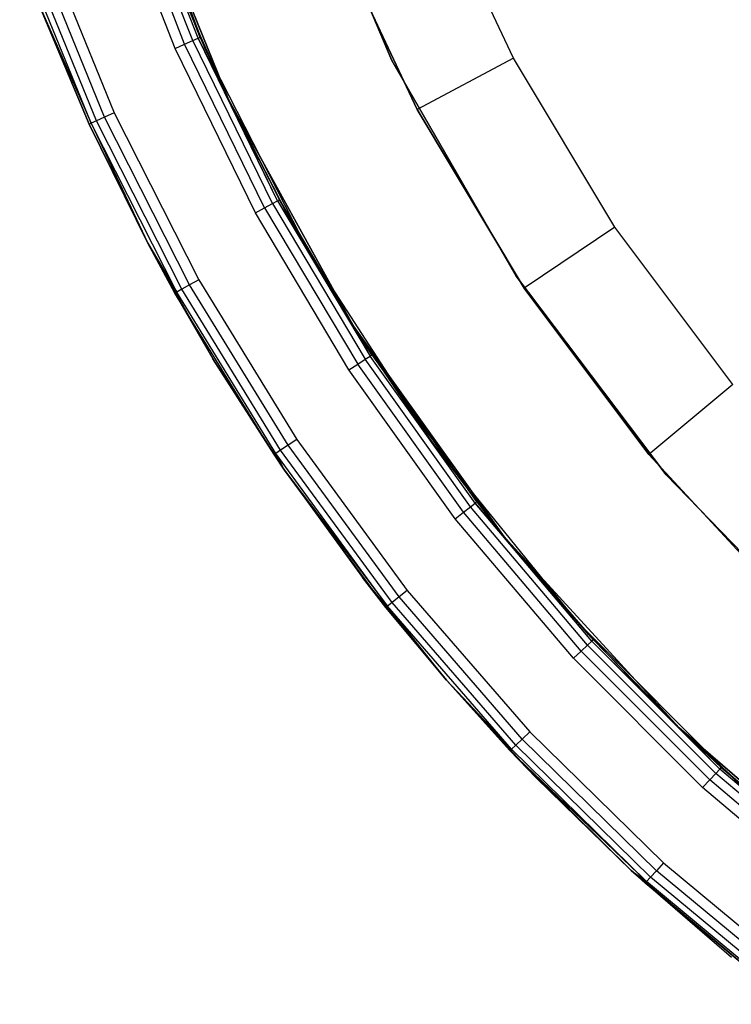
# Model space of a CAD drawing. Extents: x 8.05 to 16.55, y -4.25 to 4.25.
# Tile 1 of 15: x 8.31 to 9.61, y -3.38 to -1.57. Entities that reach past the tile are written whole.
import ezdxf

# ---------------------------------------------------------------- set-up
doc = ezdxf.new("R2010")
doc.units = 0
doc.header["$LTSCALE"] = 2.54
doc.layers.get('0').update_dxf_attribs({"color": 13, "linetype": 'CONTINUOUS'})

# ---------------------------------------------------------------- blocks, each defined once
blk = doc.blocks.new('Z_O_ENIE_HVAR_246E463456_S')
at = {"color": 0}
for p, q in [((-3.8042, -1.2361, -2.4), (-3.6542, -1.6269, -2.4)), ((-3.8042, -1.2361, -2.7), (-3.6542, -1.6269, -2.7)), ((-3.8042, -1.2361, -2.4), (-3.6542, -1.6269, -2.4)), ((-3.8042, -1.2361, -2.7), (-3.6542, -1.6269, -2.7)), ((-3.3121, -1.6492, -6), (-3.4897, -1.2297, -6)), ((-3.4897, -1.2297, -6.1), (-3.3121, -1.6492, -6.1)), ((-3.4897, -1.2297, -6.1), (-3.3121, -1.6492, -6.1)), ((-3.3121, -1.6492, -6), (-3.4897, -1.2297, -6)), ((-3.6631, -1.6068, -2.45), (-3.7893, -1.2811, -6)), ((-3.6631, -1.6068, -2.45), (-3.7893, -1.2811, -6)), ((-3.6112, -1.7203, -6), (-3.7893, -1.2811, -6)), ((-3.7893, -1.2811, -6.1), (-3.6112, -1.7203, -6.1)), ((-3.6112, -1.7203, -6), (-3.7893, -1.2811, -6)), ((-3.7893, -1.2811, -6.1), (-3.6112, -1.7203, -6.1)), ((-3.7089, -1.6269, -2.4), (-3.8306, -1.315, -2.4)), ((-3.7089, -1.6269, -2.4), (-3.8306, -1.315, -2.4)), ((-3.6914, -1.6192, -2.4038), (-3.8125, -1.3088, -2.4038)), ((-3.6914, -1.6192, -2.4038), (-3.8125, -1.3088, -2.4038)), ((-3.6765, -1.6127, -2.4146), (-3.7971, -1.3036, -2.4146)), ((-3.6765, -1.6127, -2.4146), (-3.7971, -1.3036, -2.4146)), ((-3.6666, -1.6083, -2.4309), (-3.7869, -1.3, -2.4309)), ((-3.6666, -1.6083, -2.4309), (-3.7869, -1.3, -2.4309)), ((-3.7833, -1.2988, -2.45), (-3.6631, -1.6068, -2.45)), ((-3.7833, -1.2988, -2.45), (-3.6631, -1.6068, -2.45)), ((-3.0894, -1.6449, -5.9991), (-3.2421, -1.3185, -5.9991)), ((-3.0894, -1.6449, -5.9991), (-3.2421, -1.3185, -5.9991)), ((-3.4274, -1.3939, -5.7991), (-3.2659, -1.7389, -5.7991)), ((-3.2659, -1.7389, -4.1991), (-3.4274, -1.3939, -4.1991)), ((-3.2659, -1.7389, -4.1991), (-3.4274, -1.3939, -4.1991)), ((-3.4274, -1.3939, -5.7991), (-3.2659, -1.7389, -5.7991)), ((-3.8526, -1.7594, -2.4146), (-3.9832, -1.4396, -2.4146)), ((-3.8526, -1.7594, -2.4146), (-3.9832, -1.4396, -2.4146)), ((-3.8379, -1.7527, -2.4038), (-3.9679, -1.434, -2.4038)), ((-3.8379, -1.7527, -2.4038), (-3.9679, -1.434, -2.4038)), ((-3.95, -1.4275, -2.4), (-3.8205, -1.7447, -2.4)), ((-3.95, -1.4275, -2.4), (-3.8205, -1.7447, -2.4)), ((-3.8625, -1.7639, -2.4309), (-3.9934, -1.4432, -2.4309)), ((-3.8625, -1.7639, -2.4309), (-3.9934, -1.4432, -2.4309)), ((-3.6112, -1.7203, -6.1), (-3.7068, -1.5033, -6.9066)), ((-3.6112, -1.7203, -6.1), (-3.7068, -1.5033, -6.9066)), ((-3.6112, -1.7203, -6.9605), (-3.7068, -1.5033, -6.9066)), ((-3.6112, -1.7203, -6.9605), (-3.7068, -1.5033, -6.9066)), ((-3.8659, -1.7655, -2.45), (-3.9604, -1.5419, -2.45)), ((-3.9604, -1.5419, -6.7633), (-3.8659, -1.7655, -6.8167)), ((-3.9604, -1.5419, -6.7633), (-3.8659, -1.7655, -6.8167)), ((-3.9604, -1.5419, -2.45), (-3.8625, -1.7639, -2.4309)), ((-3.9604, -1.5419, -2.45), (-3.8625, -1.7639, -2.4309)), ((-3.8659, -1.7655, -2.45), (-3.9604, -1.5419, -2.45)), ((-3.7089, -1.6269, -2.4), (-3.6914, -1.6192, -2.4038)), ((-3.7089, -1.6269, -2.4), (-3.6914, -1.6192, -2.4038)), ((-3.6914, -1.6192, -2.4038), (-3.6765, -1.6127, -2.4146)), ((-3.6914, -1.6192, -2.4038), (-3.6765, -1.6127, -2.4146)), ((-3.545, -1.9185, -2.4038), (-3.6914, -1.6192, -2.4038)), ((-3.545, -1.9185, -2.4038), (-3.6914, -1.6192, -2.4038)), ((-3.6765, -1.6127, -2.4146), (-3.6666, -1.6083, -2.4309)), ((-3.6765, -1.6127, -2.4146), (-3.6666, -1.6083, -2.4309)), ((-3.5308, -1.9108, -2.4146), (-3.6765, -1.6127, -2.4146)), ((-3.5308, -1.9108, -2.4146), (-3.6765, -1.6127, -2.4146)), ((-3.6631, -1.6068, -2.45), (-3.6666, -1.6083, -2.4309)), ((-3.6631, -1.6068, -2.45), (-3.6666, -1.6083, -2.4309)), ((-3.6666, -1.6083, -2.4309), (-3.6112, -1.7203, -2.45)), ((-3.5212, -1.9056, -2.4309), (-3.6666, -1.6083, -2.4309)), ((-3.5212, -1.9056, -2.4309), (-3.6666, -1.6083, -2.4309)), ((-3.6666, -1.6083, -2.4309), (-3.6112, -1.7203, -2.45)), ((-3.6631, -1.6068, -2.45), (-3.6112, -1.7203, -6)), ((-3.6631, -1.6068, -2.45), (-3.6112, -1.7203, -6)), ((-3.6631, -1.6068, -2.45), (-3.6112, -1.7203, -2.45)), ((-3.6631, -1.6068, -2.45), (-3.6112, -1.7203, -2.45)), ((-3.5619, -1.9276, -2.4), (-3.7089, -1.6269, -2.4)), ((-3.5619, -1.9276, -2.4), (-3.7089, -1.6269, -2.4)), ((-3.6542, -1.6269, -2.4), (-3.4641, -2, -2.4)), ((-3.6542, -1.6269, -2.7), (-3.6542, -1.6269, -2.4)), ((-3.6542, -1.6269, -2.7), (-3.4641, -2, -2.7)), ((-3.6542, -1.6269, -2.4), (-3.4641, -2, -2.4)), ((-3.6542, -1.6269, -2.7), (-3.6542, -1.6269, -2.4)), ((-3.6542, -1.6269, -2.7), (-3.4641, -2, -2.7)), ((-3.0843, -2.0438, -6), (-3.3121, -1.6492, -6)), ((-3.3121, -1.6492, -6.1), (-3.0843, -2.0438, -6.1)), ((-3.3121, -1.6492, -6.1), (-3.0843, -2.0438, -6.1)), ((-3.3121, -1.6492, -6.1), (-3.3121, -1.6492, -6)), ((-3.0843, -2.0438, -6), (-3.3121, -1.6492, -6)), ((-3.3121, -1.6492, -6.1), (-3.3121, -1.6492, -6)), ((-3.0894, -1.6449, -5.9991), (-3.2659, -1.7389, -5.7991)), ((-3.0894, -1.6449, -5.9991), (-3.2659, -1.7389, -5.7991)), ((-2.9039, -1.9539, -5.9991), (-3.0894, -1.6449, -5.9991)), ((-2.9039, -1.9539, -5.9991), (-3.0894, -1.6449, -5.9991)), ((-3.3824, -2.1353, -6), (-3.6112, -1.7203, -6)), ((-3.6112, -1.7203, -6), (-3.5179, -1.9038, -2.45)), ((-3.6112, -1.7203, -6), (-3.5179, -1.9038, -2.45)), ((-3.6112, -1.7203, -6), (-3.6112, -1.7203, -2.45)), ((-3.6112, -1.7203, -2.45), (-3.5179, -1.9038, -2.45)), ((-3.6112, -1.7203, -6), (-3.6112, -1.7203, -2.45)), ((-3.6112, -1.7203, -6.1), (-3.6112, -1.7203, -6.9605)), ((-3.6112, -1.7203, -6.1), (-3.6112, -1.7203, -6.9605)), ((-3.6112, -1.7203, -6.1), (-3.5029, -1.9312, -7.0217)), ((-3.5029, -1.9312, -7.0217), (-3.6112, -1.7203, -6.9605)), ((-3.6112, -1.7203, -6.1), (-3.5029, -1.9312, -7.0217)), ((-3.6112, -1.7203, -6.1), (-3.3824, -2.1353, -6.1)), ((-3.5029, -1.9312, -7.0217), (-3.6112, -1.7203, -6.9605)), ((-3.3824, -2.1353, -6), (-3.6112, -1.7203, -6)), ((-3.6112, -1.7203, -6.1), (-3.3824, -2.1353, -6.1)), ((-3.5212, -1.9056, -2.4309), (-3.6112, -1.7203, -2.45)), ((-3.5212, -1.9056, -2.4309), (-3.6112, -1.7203, -2.45)), ((-3.6112, -1.7203, -2.45), (-3.5179, -1.9038, -2.45)), ((-3.8205, -1.7447, -2.4), (-3.8379, -1.7527, -2.4038)), ((-3.8205, -1.7447, -2.4), (-3.8379, -1.7527, -2.4038)), ((-3.8205, -1.7447, -2.4), (-3.6655, -2.0503, -2.4)), ((-3.8205, -1.7447, -2.4), (-3.6655, -2.0503, -2.4)), ((-3.2659, -1.7389, -5.7991), (-3.2659, -1.7389, -4.1991)), ((-3.2659, -1.7389, -5.7991), (-3.0698, -2.0655, -5.7991)), ((-3.0698, -2.0655, -4.1991), (-3.2659, -1.7389, -4.1991)), ((-3.2659, -1.7389, -5.7991), (-3.2659, -1.7389, -4.1991)), ((-3.0698, -2.0655, -4.1991), (-3.2659, -1.7389, -4.1991)), ((-3.2659, -1.7389, -5.7991), (-3.0698, -2.0655, -5.7991)), ((-3.8659, -1.7655, -2.45), (-3.8625, -1.7639, -2.4309)), ((-3.8659, -1.7655, -2.45), (-3.8625, -1.7639, -2.4309)), ((-3.7588, -1.9833, -2.45), (-3.8659, -1.7655, -2.45)), ((-3.8659, -1.7655, -2.45), (-3.8659, -1.7655, -6.8167)), ((-3.8659, -1.7655, -6.8167), (-3.7588, -1.9833, -6.8771)), ((-3.8659, -1.7655, -2.45), (-3.8659, -1.7655, -6.8167)), ((-3.8659, -1.7655, -6.8167), (-3.7588, -1.9833, -6.8771)), ((-3.7588, -1.9833, -2.45), (-3.8659, -1.7655, -2.45)), ((-3.8526, -1.7594, -2.4146), (-3.8625, -1.7639, -2.4309)), ((-3.8526, -1.7594, -2.4146), (-3.8625, -1.7639, -2.4309)), ((-3.7058, -2.0729, -2.4309), (-3.8625, -1.7639, -2.4309)), ((-3.8625, -1.7639, -2.4309), (-3.7588, -1.9833, -2.45)), ((-3.8625, -1.7639, -2.4309), (-3.7588, -1.9833, -2.45)), ((-3.7058, -2.0729, -2.4309), (-3.8625, -1.7639, -2.4309)), ((-3.8379, -1.7527, -2.4038), (-3.8526, -1.7594, -2.4146)), ((-3.8379, -1.7527, -2.4038), (-3.8526, -1.7594, -2.4146)), ((-3.6964, -2.0676, -2.4146), (-3.8526, -1.7594, -2.4146)), ((-3.6964, -2.0676, -2.4146), (-3.8526, -1.7594, -2.4146)), ((-3.6822, -2.0597, -2.4038), (-3.8379, -1.7527, -2.4038)), ((-3.6822, -2.0597, -2.4038), (-3.8379, -1.7527, -2.4038)), ((-3.5308, -1.9108, -2.4146), (-3.5212, -1.9056, -2.4309)), ((-3.5308, -1.9108, -2.4146), (-3.5212, -1.9056, -2.4309)), ((-3.5179, -1.9038, -2.45), (-3.5212, -1.9056, -2.4309)), ((-3.5179, -1.9038, -2.45), (-3.5212, -1.9056, -2.4309)), ((-3.5212, -1.9056, -2.4309), (-3.3824, -2.1353, -2.45)), ((-3.5212, -1.9056, -2.4309), (-3.3824, -2.1353, -2.45)), ((-3.5212, -1.9056, -2.4309), (-3.3519, -2.1899, -2.4309)), ((-3.5212, -1.9056, -2.4309), (-3.3519, -2.1899, -2.4309)), ((-3.3824, -2.1353, -6), (-3.5179, -1.9038, -2.45)), ((-3.5179, -1.9038, -2.45), (-3.3824, -2.1353, -2.45)), ((-3.3824, -2.1353, -6), (-3.5179, -1.9038, -2.45)), ((-3.5179, -1.9038, -2.45), (-3.3824, -2.1353, -2.45)), ((-3.5619, -1.9276, -2.4), (-3.545, -1.9185, -2.4038)), ((-3.5619, -1.9276, -2.4), (-3.545, -1.9185, -2.4038)), ((-3.3905, -2.2151, -2.4), (-3.5619, -1.9276, -2.4)), ((-3.3905, -2.2151, -2.4), (-3.5619, -1.9276, -2.4)), ((-3.545, -1.9185, -2.4038), (-3.5308, -1.9108, -2.4146)), ((-3.545, -1.9185, -2.4038), (-3.5308, -1.9108, -2.4146)), ((-3.545, -1.9185, -2.4038), (-3.3745, -2.2047, -2.4038)), ((-3.545, -1.9185, -2.4038), (-3.3745, -2.2047, -2.4038)), ((-3.5308, -1.9108, -2.4146), (-3.3609, -2.1958, -2.4146)), ((-3.5308, -1.9108, -2.4146), (-3.3609, -2.1958, -2.4146)), ((-3.3824, -2.1353, -6.1), (-3.5029, -1.9312, -7.0217)), ((-3.3824, -2.1353, -6.1), (-3.5029, -1.9312, -7.0217)), ((-3.3824, -2.1353, -7.0897), (-3.5029, -1.9312, -7.0217)), ((-3.3824, -2.1353, -7.0897), (-3.5029, -1.9312, -7.0217)), ((-2.9039, -1.9539, -5.9991), (-3.0698, -2.0655, -5.7991)), ((-2.9039, -1.9539, -5.9991), (-3.0698, -2.0655, -5.7991)), ((-2.6876, -2.2421, -5.9991), (-2.9039, -1.9539, -5.9991)), ((-2.6876, -2.2421, -5.9991), (-2.9039, -1.9539, -5.9991)), ((-3.7092, -2.0747, -2.45), (-3.7588, -1.9833, -6.8771)), ((-3.7588, -1.9833, -6.8771), (-3.6395, -2.1947, -6.9445)), ((-3.7092, -2.0747, -2.45), (-3.7588, -1.9833, -6.8771)), ((-3.7092, -2.0747, -2.45), (-3.7588, -1.9833, -2.45)), ((-3.7588, -1.9833, -2.45), (-3.7588, -1.9833, -6.8771)), ((-3.7588, -1.9833, -2.45), (-3.7588, -1.9833, -6.8771)), ((-3.7588, -1.9833, -6.8771), (-3.6395, -2.1947, -6.9445)), ((-3.7588, -1.9833, -2.45), (-3.7058, -2.0729, -2.4309)), ((-3.7092, -2.0747, -2.45), (-3.7588, -1.9833, -2.45)), ((-3.7588, -1.9833, -2.45), (-3.7058, -2.0729, -2.4309)), ((-3.4641, -2, -2.4), (-3.2361, -2.3511, -2.4)), ((-3.4641, -2, -2.7), (-3.4641, -2, -2.4)), ((-3.4641, -2, -2.7), (-3.2361, -2.3511, -2.7)), ((-3.4641, -2, -2.4), (-3.2361, -2.3511, -2.4)), ((-3.4641, -2, -2.7), (-3.4641, -2, -2.4)), ((-3.4641, -2, -2.7), (-3.2361, -2.3511, -2.7)), ((-3.6655, -2.0503, -2.4), (-3.6822, -2.0597, -2.4038)), ((-3.6655, -2.0503, -2.4), (-3.6822, -2.0597, -2.4038)), ((-3.6655, -2.0503, -2.4), (-3.4862, -2.3423, -2.4)), ((-3.6655, -2.0503, -2.4), (-3.4862, -2.3423, -2.4)), ((-2.8098, -2.4073, -6), (-3.0843, -2.0438, -6)), ((-3.0843, -2.0438, -6.1), (-2.8098, -2.4073, -6.1)), ((-3.0843, -2.0438, -6.1), (-2.8098, -2.4073, -6.1)), ((-3.0843, -2.0438, -6.1), (-3.0843, -2.0438, -6)), ((-2.8098, -2.4073, -6), (-3.0843, -2.0438, -6)), ((-3.0843, -2.0438, -6.1), (-3.0843, -2.0438, -6)), ((-3.6964, -2.0676, -2.4146), (-3.7058, -2.0729, -2.4309)), ((-3.6964, -2.0676, -2.4146), (-3.7058, -2.0729, -2.4309)), ((-3.6822, -2.0597, -2.4038), (-3.6964, -2.0676, -2.4146)), ((-3.6822, -2.0597, -2.4038), (-3.6964, -2.0676, -2.4146)), ((-3.5156, -2.362, -2.4146), (-3.6964, -2.0676, -2.4146)), ((-3.5156, -2.362, -2.4146), (-3.6964, -2.0676, -2.4146)), ((-3.5021, -2.353, -2.4038), (-3.6822, -2.0597, -2.4038)), ((-3.5021, -2.353, -2.4038), (-3.6822, -2.0597, -2.4038)), ((-3.0698, -2.0655, -5.7991), (-3.0698, -2.0655, -4.1991)), ((-3.0698, -2.0655, -5.7991), (-2.8412, -2.3702, -5.7991)), ((-2.8412, -2.3702, -4.1991), (-3.0698, -2.0655, -4.1991)), ((-3.0698, -2.0655, -5.7991), (-3.0698, -2.0655, -4.1991)), ((-2.8412, -2.3702, -4.1991), (-3.0698, -2.0655, -4.1991)), ((-3.0698, -2.0655, -5.7991), (-2.8412, -2.3702, -5.7991)), ((-3.7092, -2.0747, -2.45), (-3.7058, -2.0729, -2.4309)), ((-3.7092, -2.0747, -2.45), (-3.7058, -2.0729, -2.4309)), ((-3.5277, -2.3702, -2.45), (-3.7092, -2.0747, -2.45)), ((-3.7092, -2.0747, -2.45), (-3.6395, -2.1947, -6.9445)), ((-3.7092, -2.0747, -2.45), (-3.6395, -2.1947, -6.9445)), ((-3.5277, -2.3702, -2.45), (-3.7092, -2.0747, -2.45)), ((-3.5246, -2.3681, -2.4309), (-3.7058, -2.0729, -2.4309)), ((-3.5246, -2.3681, -2.4309), (-3.7058, -2.0729, -2.4309)), ((-3.3824, -2.1353, -2.45), (-3.3824, -2.1353, -6)), ((-3.3824, -2.1353, -2.45), (-3.3487, -2.1878, -2.45)), ((-3.3487, -2.1878, -2.45), (-3.3824, -2.1353, -6)), ((-3.3824, -2.1353, -2.45), (-3.3824, -2.1353, -6)), ((-3.3487, -2.1878, -2.45), (-3.3824, -2.1353, -6)), ((-3.1566, -2.4569, -2.45), (-3.3824, -2.1353, -6)), ((-3.1566, -2.4569, -2.45), (-3.3824, -2.1353, -6)), ((-3.1061, -2.5204, -6), (-3.3824, -2.1353, -6)), ((-3.3824, -2.1353, -6.1), (-3.3824, -2.1353, -7.0897)), ((-3.3824, -2.1353, -6.1), (-3.3824, -2.1353, -7.0897)), ((-3.3824, -2.1353, -6.1), (-3.2499, -2.3319, -7.1645)), ((-3.2499, -2.3319, -7.1645), (-3.3824, -2.1353, -7.0897)), ((-3.3824, -2.1353, -6.1), (-3.2499, -2.3319, -7.1645)), ((-3.3824, -2.1353, -6.1), (-3.1061, -2.5204, -6.1)), ((-3.2499, -2.3319, -7.1645), (-3.3824, -2.1353, -7.0897)), ((-3.1061, -2.5204, -6), (-3.3824, -2.1353, -6)), ((-3.3824, -2.1353, -6.1), (-3.1061, -2.5204, -6.1)), ((-3.3824, -2.1353, -2.45), (-3.3487, -2.1878, -2.45)), ((-3.3824, -2.1353, -2.45), (-3.3519, -2.1899, -2.4309)), ((-3.3824, -2.1353, -2.45), (-3.3519, -2.1899, -2.4309)), ((-3.5083, -2.3989, -2.45), (-3.6395, -2.1947, -6.9445)), ((-3.6395, -2.1947, -6.9445), (-3.5083, -2.3989, -7.0187)), ((-3.5277, -2.3702, -2.45), (-3.6395, -2.1947, -6.9445)), ((-3.5083, -2.3989, -2.45), (-3.6395, -2.1947, -6.9445)), ((-3.5277, -2.3702, -2.45), (-3.6395, -2.1947, -6.9445)), ((-3.6395, -2.1947, -6.9445), (-3.5083, -2.3989, -7.0187)), ((-3.3745, -2.2047, -2.4038), (-3.3609, -2.1958, -2.4146)), ((-3.3745, -2.2047, -2.4038), (-3.3609, -2.1958, -2.4146)), ((-3.3609, -2.1958, -2.4146), (-3.3519, -2.1899, -2.4309)), ((-3.3609, -2.1958, -2.4146), (-3.3519, -2.1899, -2.4309)), ((-3.1681, -2.4658, -2.4146), (-3.3609, -2.1958, -2.4146)), ((-3.1681, -2.4658, -2.4146), (-3.3609, -2.1958, -2.4146)), ((-3.3519, -2.1899, -2.4309), (-3.3487, -2.1878, -2.45)), ((-3.3519, -2.1899, -2.4309), (-3.3487, -2.1878, -2.45)), ((-3.1596, -2.4592, -2.4309), (-3.3519, -2.1899, -2.4309)), ((-3.1596, -2.4592, -2.4309), (-3.3519, -2.1899, -2.4309)), ((-3.3487, -2.1878, -2.45), (-3.1566, -2.4569, -2.45)), ((-3.3487, -2.1878, -2.45), (-3.1566, -2.4569, -2.45)), ((-3.3905, -2.2151, -2.4), (-3.3745, -2.2047, -2.4038)), ((-3.3905, -2.2151, -2.4), (-3.3745, -2.2047, -2.4038)), ((-3.196, -2.4876, -2.4), (-3.3905, -2.2151, -2.4)), ((-3.196, -2.4876, -2.4), (-3.3905, -2.2151, -2.4)), ((-3.1809, -2.4758, -2.4038), (-3.3745, -2.2047, -2.4038)), ((-3.1809, -2.4758, -2.4038), (-3.3745, -2.2047, -2.4038)), ((-2.6876, -2.2421, -5.9991), (-2.8412, -2.3702, -5.7991)), ((-2.6876, -2.2421, -5.9991), (-2.8412, -2.3702, -5.7991)), ((-3.4862, -2.3423, -2.4), (-3.5021, -2.353, -2.4038)), ((-3.4862, -2.3423, -2.4), (-3.5021, -2.353, -2.4038)), ((-3.4862, -2.3423, -2.4), (-3.2837, -2.6187, -2.4)), ((-3.4862, -2.3423, -2.4), (-3.2837, -2.6187, -2.4)), ((-3.1061, -2.5204, -6.1), (-3.2499, -2.3319, -7.1645)), ((-3.1061, -2.5204, -6.1), (-3.2499, -2.3319, -7.1645)), ((-3.1061, -2.5204, -7.2458), (-3.2499, -2.3319, -7.1645)), ((-3.1061, -2.5204, -7.2458), (-3.2499, -2.3319, -7.1645)), ((-3.5021, -2.353, -2.4038), (-3.5156, -2.362, -2.4146)), ((-3.5021, -2.353, -2.4038), (-3.5156, -2.362, -2.4146)), ((-3.2987, -2.6306, -2.4038), (-3.5021, -2.353, -2.4038)), ((-3.2987, -2.6306, -2.4038), (-3.5021, -2.353, -2.4038)), ((-3.2361, -2.3511, -2.4), (-2.9726, -2.6765, -2.4)), ((-3.2361, -2.3511, -2.7), (-3.2361, -2.3511, -2.4)), ((-3.2361, -2.3511, -2.7), (-2.9726, -2.6765, -2.7)), ((-3.2361, -2.3511, -2.4), (-2.9726, -2.6765, -2.4)), ((-3.2361, -2.3511, -2.7), (-3.2361, -2.3511, -2.4)), ((-3.2361, -2.3511, -2.7), (-2.9726, -2.6765, -2.7)), ((-3.5277, -2.3702, -2.45), (-3.5246, -2.3681, -2.4309)), ((-3.5277, -2.3702, -2.45), (-3.5246, -2.3681, -2.4309)), ((-3.5083, -2.3989, -2.45), (-3.5277, -2.3702, -2.45)), ((-3.5083, -2.3989, -2.45), (-3.5277, -2.3702, -2.45)), ((-3.5156, -2.362, -2.4146), (-3.5246, -2.3681, -2.4309)), ((-3.5156, -2.362, -2.4146), (-3.5246, -2.3681, -2.4309)), ((-3.5083, -2.3989, -2.45), (-3.5246, -2.3681, -2.4309)), ((-3.5083, -2.3989, -2.45), (-3.5246, -2.3681, -2.4309)), ((-3.3198, -2.6475, -2.4309), (-3.5246, -2.3681, -2.4309)), ((-3.3198, -2.6475, -2.4309), (-3.5246, -2.3681, -2.4309)), ((-3.3113, -2.6407, -2.4146), (-3.5156, -2.362, -2.4146)), ((-3.3113, -2.6407, -2.4146), (-3.5156, -2.362, -2.4146)), ((-2.8412, -2.3702, -5.7991), (-2.8412, -2.3702, -4.1991)), ((-2.8412, -2.3702, -5.7991), (-2.5824, -2.6498, -5.7991)), ((-2.5824, -2.6498, -4.1991), (-2.8412, -2.3702, -4.1991)), ((-2.8412, -2.3702, -5.7991), (-2.8412, -2.3702, -4.1991)), ((-2.5824, -2.6498, -4.1991), (-2.8412, -2.3702, -4.1991)), ((-2.8412, -2.3702, -5.7991), (-2.5824, -2.6498, -5.7991)), ((-3.3228, -2.6498, -2.45), (-3.5083, -2.3989, -7.0187)), ((-3.5083, -2.3989, -7.0187), (-3.3656, -2.5953, -7.0992)), ((-3.3228, -2.6498, -2.45), (-3.5083, -2.3989, -7.0187)), ((-3.3228, -2.6498, -2.45), (-3.5083, -2.3989, -2.45)), ((-3.5083, -2.3989, -2.45), (-3.5083, -2.3989, -7.0187)), ((-3.5083, -2.3989, -2.45), (-3.5083, -2.3989, -7.0187)), ((-3.5083, -2.3989, -7.0187), (-3.3656, -2.5953, -7.0992)), ((-3.5083, -2.3989, -2.45), (-3.3198, -2.6475, -2.4309)), ((-3.3228, -2.6498, -2.45), (-3.5083, -2.3989, -2.45)), ((-3.5083, -2.3989, -2.45), (-3.3198, -2.6475, -2.4309)), ((-2.4927, -2.7343, -6), (-2.8098, -2.4073, -6)), ((-2.8098, -2.4073, -6.1), (-2.4927, -2.7343, -6.1)), ((-2.8098, -2.4073, -6.1), (-2.4927, -2.7343, -6.1)), ((-2.8098, -2.4073, -6.1), (-2.8098, -2.4073, -6)), ((-2.4927, -2.7343, -6), (-2.8098, -2.4073, -6)), ((-2.8098, -2.4073, -6.1), (-2.8098, -2.4073, -6)), ((-3.1809, -2.4758, -2.4038), (-3.1681, -2.4658, -2.4146)), ((-3.1809, -2.4758, -2.4038), (-3.1681, -2.4658, -2.4146)), ((-3.1681, -2.4658, -2.4146), (-3.1596, -2.4592, -2.4309)), ((-3.1681, -2.4658, -2.4146), (-3.1596, -2.4592, -2.4309)), ((-2.9537, -2.719, -2.4146), (-3.1681, -2.4658, -2.4146)), ((-2.9537, -2.719, -2.4146), (-3.1681, -2.4658, -2.4146)), ((-3.1566, -2.4569, -2.45), (-3.1596, -2.4592, -2.4309)), ((-3.1566, -2.4569, -2.45), (-3.1596, -2.4592, -2.4309)), ((-3.1596, -2.4592, -2.4309), (-3.1061, -2.5204, -2.45)), ((-2.9457, -2.7117, -2.4309), (-3.1596, -2.4592, -2.4309)), ((-2.9457, -2.7117, -2.4309), (-3.1596, -2.4592, -2.4309)), ((-3.1596, -2.4592, -2.4309), (-3.1061, -2.5204, -2.45)), ((-3.1566, -2.4569, -2.45), (-3.1061, -2.5204, -6)), ((-3.1566, -2.4569, -2.45), (-3.1061, -2.5204, -2.45)), ((-3.1566, -2.4569, -2.45), (-3.1061, -2.5204, -6)), ((-3.1566, -2.4569, -2.45), (-3.1061, -2.5204, -2.45)), ((-3.196, -2.4876, -2.4), (-3.1809, -2.4758, -2.4038)), ((-3.196, -2.4876, -2.4), (-3.1809, -2.4758, -2.4038)), ((-2.9656, -2.73, -2.4038), (-3.1809, -2.4758, -2.4038)), ((-2.9656, -2.73, -2.4038), (-3.1809, -2.4758, -2.4038)), ((-2.9797, -2.743, -2.4), (-3.196, -2.4876, -2.4)), ((-2.9797, -2.743, -2.4), (-3.196, -2.4876, -2.4)), ((-3.1061, -2.5204, -2.45), (-3.1061, -2.5204, -6)), ((-3.1061, -2.5204, -2.45), (-3.1061, -2.5204, -6)), ((-3.1061, -2.5204, -2.45), (-2.9429, -2.7091, -2.45)), ((-2.9429, -2.7091, -2.45), (-3.1061, -2.5204, -6)), ((-2.9429, -2.7091, -2.45), (-3.1061, -2.5204, -6)), ((-2.7862, -2.87, -6), (-3.1061, -2.5204, -6)), ((-3.1061, -2.5204, -6.1), (-3.1061, -2.5204, -7.2458)), ((-3.1061, -2.5204, -6.1), (-3.1061, -2.5204, -7.2458)), ((-3.1061, -2.5204, -6.1), (-2.9513, -2.6999, -7.3332)), ((-2.9513, -2.6999, -7.3332), (-3.1061, -2.5204, -7.2458)), ((-3.1061, -2.5204, -6.1), (-2.9513, -2.6999, -7.3332)), ((-3.1061, -2.5204, -6.1), (-2.7862, -2.87, -6.1)), ((-2.9513, -2.6999, -7.3332), (-3.1061, -2.5204, -7.2458)), ((-2.7862, -2.87, -6), (-3.1061, -2.5204, -6)), ((-3.1061, -2.5204, -6.1), (-2.7862, -2.87, -6.1)), ((-2.9457, -2.7117, -2.4309), (-3.1061, -2.5204, -2.45)), ((-2.9457, -2.7117, -2.4309), (-3.1061, -2.5204, -2.45)), ((-3.1061, -2.5204, -2.45), (-2.9429, -2.7091, -2.45)), ((-3.2119, -2.7832, -2.45), (-3.3656, -2.5953, -7.0992)), ((-3.3656, -2.5953, -7.0992), (-3.2119, -2.7832, -7.186)), ((-3.2119, -2.7832, -2.45), (-3.3656, -2.5953, -7.0992)), ((-3.3228, -2.6498, -2.45), (-3.3656, -2.5953, -7.0992)), ((-3.3228, -2.6498, -2.45), (-3.3656, -2.5953, -7.0992)), ((-3.3656, -2.5953, -7.0992), (-3.2119, -2.7832, -7.186)), ((-3.2987, -2.6306, -2.4038), (-3.3113, -2.6407, -2.4146)), ((-3.2987, -2.6306, -2.4038), (-3.3113, -2.6407, -2.4146)), ((-3.2837, -2.6187, -2.4), (-3.2987, -2.6306, -2.4038)), ((-3.2837, -2.6187, -2.4), (-3.2987, -2.6306, -2.4038)), ((-3.0733, -2.8907, -2.4038), (-3.2987, -2.6306, -2.4038)), ((-3.0733, -2.8907, -2.4038), (-3.2987, -2.6306, -2.4038)), ((-3.2837, -2.6187, -2.4), (-3.0593, -2.8776, -2.4)), ((-3.2837, -2.6187, -2.4), (-3.0593, -2.8776, -2.4)), ((-3.3228, -2.6498, -2.45), (-3.3198, -2.6475, -2.4309)), ((-3.3228, -2.6498, -2.45), (-3.3198, -2.6475, -2.4309)), ((-3.3113, -2.6407, -2.4146), (-3.3198, -2.6475, -2.4309)), ((-3.3113, -2.6407, -2.4146), (-3.3198, -2.6475, -2.4309)), ((-3.2119, -2.7832, -2.45), (-3.3198, -2.6475, -2.4309)), ((-3.2119, -2.7832, -2.45), (-3.3198, -2.6475, -2.4309)), ((-3.093, -2.9092, -2.4309), (-3.3198, -2.6475, -2.4309)), ((-3.093, -2.9092, -2.4309), (-3.3198, -2.6475, -2.4309)), ((-3.0851, -2.9018, -2.4146), (-3.3113, -2.6407, -2.4146)), ((-3.0851, -2.9018, -2.4146), (-3.3113, -2.6407, -2.4146)), ((-3.2119, -2.7832, -2.45), (-3.3228, -2.6498, -2.45)), ((-3.2119, -2.7832, -2.45), (-3.3228, -2.6498, -2.45)), ((-2.9726, -2.6765, -2.4), (-2.6765, -2.9726, -2.4)), ((-2.9726, -2.6765, -2.7), (-2.9726, -2.6765, -2.4)), ((-2.9726, -2.6765, -2.7), (-2.6765, -2.9726, -2.7)), ((-2.9726, -2.6765, -2.4), (-2.6765, -2.9726, -2.4)), ((-2.9726, -2.6765, -2.7), (-2.9726, -2.6765, -2.4)), ((-2.9726, -2.6765, -2.7), (-2.6765, -2.9726, -2.7)), ((-2.7862, -2.87, -6.1), (-2.9513, -2.6999, -7.3332)), ((-2.7862, -2.87, -6.1), (-2.9513, -2.6999, -7.3332)), ((-2.7862, -2.87, -7.4264), (-2.9513, -2.6999, -7.3332)), ((-2.7862, -2.87, -7.4264), (-2.9513, -2.6999, -7.3332)), ((-2.9656, -2.73, -2.4038), (-2.9537, -2.719, -2.4146)), ((-2.9656, -2.73, -2.4038), (-2.9537, -2.719, -2.4146)), ((-2.9537, -2.719, -2.4146), (-2.9457, -2.7117, -2.4309)), ((-2.9537, -2.719, -2.4146), (-2.9457, -2.7117, -2.4309)), ((-2.9537, -2.719, -2.4146), (-2.719, -2.9537, -2.4146)), ((-2.9537, -2.719, -2.4146), (-2.719, -2.9537, -2.4146)), ((-2.9429, -2.7091, -2.45), (-2.9457, -2.7117, -2.4309)), ((-2.9429, -2.7091, -2.45), (-2.9457, -2.7117, -2.4309)), ((-2.9457, -2.7117, -2.4309), (-2.7862, -2.87, -2.45)), ((-2.9457, -2.7117, -2.4309), (-2.7862, -2.87, -2.45)), ((-2.9457, -2.7117, -2.4309), (-2.7117, -2.9457, -2.4309)), ((-2.9457, -2.7117, -2.4309), (-2.7117, -2.9457, -2.4309)), ((-2.9429, -2.7091, -2.45), (-2.7862, -2.87, -6)), ((-2.9429, -2.7091, -2.45), (-2.7862, -2.87, -6)), ((-2.9429, -2.7091, -2.45), (-2.7862, -2.87, -2.45)), ((-2.9429, -2.7091, -2.45), (-2.7862, -2.87, -2.45)), ((-2.9797, -2.743, -2.4), (-2.9656, -2.73, -2.4038)), ((-2.9797, -2.743, -2.4), (-2.9656, -2.73, -2.4038)), ((-2.9656, -2.73, -2.4038), (-2.73, -2.9656, -2.4038)), ((-2.9656, -2.73, -2.4038), (-2.73, -2.9656, -2.4038)), ((-2.743, -2.9797, -2.4), (-2.9797, -2.743, -2.4)), ((-2.743, -2.9797, -2.4), (-2.9797, -2.743, -2.4)), ((-3.0957, -2.9119, -2.45), (-3.2119, -2.7832, -7.186)), ((-3.2119, -2.7832, -7.186), (-3.0478, -2.962, -7.2787)), ((-3.0957, -2.9119, -2.45), (-3.2119, -2.7832, -7.186)), ((-3.0957, -2.9119, -2.45), (-3.2119, -2.7832, -2.45)), ((-3.2119, -2.7832, -2.45), (-3.2119, -2.7832, -7.186)), ((-3.2119, -2.7832, -2.45), (-3.2119, -2.7832, -7.186)), ((-3.2119, -2.7832, -7.186), (-3.0478, -2.962, -7.2787)), ((-3.2119, -2.7832, -2.45), (-3.093, -2.9092, -2.4309)), ((-3.2119, -2.7832, -2.45), (-3.093, -2.9092, -2.4309)), ((-3.0957, -2.9119, -2.45), (-3.2119, -2.7832, -2.45)), ((-3.0593, -2.8776, -2.4), (-3.0733, -2.8907, -2.4038)), ((-3.0593, -2.8776, -2.4), (-3.0733, -2.8907, -2.4038)), ((-3.0593, -2.8776, -2.4), (-2.8146, -3.1174, -2.4)), ((-3.0593, -2.8776, -2.4), (-2.8146, -3.1174, -2.4)), ((-2.4272, -3.1794, -6), (-2.7862, -2.87, -6)), ((-2.7862, -2.87, -6), (-2.7091, -2.9429, -2.45)), ((-2.7862, -2.87, -6), (-2.7091, -2.9429, -2.45)), ((-2.7862, -2.87, -6), (-2.7862, -2.87, -2.45)), ((-2.7862, -2.87, -2.45), (-2.7091, -2.9429, -2.45)), ((-2.7862, -2.87, -6), (-2.7862, -2.87, -2.45)), ((-2.7862, -2.87, -6.1), (-2.7862, -2.87, -7.4264)), ((-2.7862, -2.87, -6.1), (-2.7862, -2.87, -7.4264)), ((-2.7862, -2.87, -6.1), (-2.6113, -3.03, -7.5252)), ((-2.6113, -3.03, -7.5252), (-2.7862, -2.87, -7.4264)), ((-2.7862, -2.87, -6.1), (-2.6113, -3.03, -7.5252)), ((-2.7862, -2.87, -6.1), (-2.4272, -3.1794, -6.1)), ((-2.6113, -3.03, -7.5252), (-2.7862, -2.87, -7.4264)), ((-2.4272, -3.1794, -6), (-2.7862, -2.87, -6)), ((-2.7862, -2.87, -6.1), (-2.4272, -3.1794, -6.1)), ((-2.7862, -2.87, -2.45), (-2.7091, -2.9429, -2.45)), ((-2.7862, -2.87, -2.45), (-2.7117, -2.9457, -2.4309)), ((-2.7862, -2.87, -2.45), (-2.7117, -2.9457, -2.4309)), ((-3.0733, -2.8907, -2.4038), (-3.0851, -2.9018, -2.4146)), ((-3.0733, -2.8907, -2.4038), (-3.0851, -2.9018, -2.4146)), ((-2.8274, -3.1316, -2.4038), (-3.0733, -2.8907, -2.4038)), ((-2.8274, -3.1316, -2.4038), (-3.0733, -2.8907, -2.4038)), ((-3.0957, -2.9119, -2.45), (-3.093, -2.9092, -2.4309)), ((-3.0957, -2.9119, -2.45), (-3.093, -2.9092, -2.4309)), ((-2.8737, -3.1311, -2.45), (-3.0957, -2.9119, -2.45)), ((-3.0957, -2.9119, -2.45), (-3.0478, -2.962, -7.2787)), ((-3.0957, -2.9119, -2.45), (-3.0478, -2.962, -7.2787)), ((-3.0957, -2.9119, -2.45), (-2.8455, -3.1517, -2.4309)), ((-3.0957, -2.9119, -2.45), (-2.8455, -3.1517, -2.4309)), ((-2.8737, -3.1311, -2.45), (-3.0957, -2.9119, -2.45)), ((-3.0851, -2.9018, -2.4146), (-3.093, -2.9092, -2.4309)), ((-3.0851, -2.9018, -2.4146), (-3.093, -2.9092, -2.4309)), ((-2.8455, -3.1517, -2.4309), (-3.093, -2.9092, -2.4309)), ((-2.8455, -3.1517, -2.4309), (-3.093, -2.9092, -2.4309)), ((-2.8383, -3.1436, -2.4146), (-3.0851, -2.9018, -2.4146)), ((-2.8383, -3.1436, -2.4146), (-3.0851, -2.9018, -2.4146)), ((-2.73, -2.9656, -2.4038), (-2.719, -2.9537, -2.4146)), ((-2.73, -2.9656, -2.4038), (-2.719, -2.9537, -2.4146)), ((-2.719, -2.9537, -2.4146), (-2.7117, -2.9457, -2.4309)), ((-2.719, -2.9537, -2.4146), (-2.7117, -2.9457, -2.4309)), ((-2.4658, -3.1681, -2.4146), (-2.719, -2.9537, -2.4146)), ((-2.4658, -3.1681, -2.4146), (-2.719, -2.9537, -2.4146)), ((-2.7117, -2.9457, -2.4309), (-2.7091, -2.9429, -2.45)), ((-2.7117, -2.9457, -2.4309), (-2.7091, -2.9429, -2.45)), ((-2.4592, -3.1596, -2.4309), (-2.7117, -2.9457, -2.4309)), ((-2.4592, -3.1596, -2.4309), (-2.7117, -2.9457, -2.4309)), ((-2.4272, -3.1794, -6), (-2.7091, -2.9429, -2.45)), ((-2.7091, -2.9429, -2.45), (-2.4569, -3.1566, -2.45)), ((-2.4272, -3.1794, -6), (-2.7091, -2.9429, -2.45)), ((-2.7091, -2.9429, -2.45), (-2.4569, -3.1566, -2.45)), ((-2.8737, -3.1311, -2.45), (-3.0478, -2.962, -7.2787)), ((-3.0478, -2.962, -7.2787), (-2.8737, -3.1311, -7.377)), ((-2.8737, -3.1311, -2.45), (-3.0478, -2.962, -7.2787)), ((-3.0478, -2.962, -7.2787), (-2.8737, -3.1311, -7.377)), ((-2.743, -2.9797, -2.4), (-2.73, -2.9656, -2.4038)), ((-2.743, -2.9797, -2.4), (-2.73, -2.9656, -2.4038)), ((-2.4758, -3.1809, -2.4038), (-2.73, -2.9656, -2.4038)), ((-2.4758, -3.1809, -2.4038), (-2.73, -2.9656, -2.4038)), ((-2.4876, -3.196, -2.4), (-2.743, -2.9797, -2.4)), ((-2.4876, -3.196, -2.4), (-2.743, -2.9797, -2.4)), ((-2.5815, -3.3761, -2.45), (-2.8737, -3.1311, -7.377)), ((-2.8737, -3.1311, -7.377), (-2.6903, -3.2901, -7.4806)), ((-2.8481, -3.1545, -2.45), (-2.8737, -3.1311, -7.377)), ((-2.5815, -3.3761, -2.45), (-2.8737, -3.1311, -7.377)), ((-2.8481, -3.1545, -2.45), (-2.8737, -3.1311, -7.377)), ((-2.8481, -3.1545, -2.45), (-2.8737, -3.1311, -2.45)), ((-2.8737, -3.1311, -2.45), (-2.8737, -3.1311, -7.377)), ((-2.8737, -3.1311, -2.45), (-2.8737, -3.1311, -7.377)), ((-2.8737, -3.1311, -7.377), (-2.6903, -3.2901, -7.4806)), ((-2.8737, -3.1311, -2.45), (-2.8455, -3.1517, -2.4309)), ((-2.8481, -3.1545, -2.45), (-2.8737, -3.1311, -2.45)), ((-2.8737, -3.1311, -2.45), (-2.8455, -3.1517, -2.4309)), ((-2.8274, -3.1316, -2.4038), (-2.8383, -3.1436, -2.4146)), ((-2.8274, -3.1316, -2.4038), (-2.8383, -3.1436, -2.4146)), ((-2.8146, -3.1174, -2.4), (-2.8274, -3.1316, -2.4038)), ((-2.8146, -3.1174, -2.4), (-2.8274, -3.1316, -2.4038)), ((-2.5628, -3.3516, -2.4038), (-2.8274, -3.1316, -2.4038)), ((-2.5628, -3.3516, -2.4038), (-2.8274, -3.1316, -2.4038)), ((-2.8146, -3.1174, -2.4), (-2.5511, -3.3364, -2.4)), ((-2.8146, -3.1174, -2.4), (-2.5511, -3.3364, -2.4)), ((-2.8481, -3.1545, -2.45), (-2.8455, -3.1517, -2.4309)), ((-2.8481, -3.1545, -2.45), (-2.8455, -3.1517, -2.4309)), ((-2.8383, -3.1436, -2.4146), (-2.8455, -3.1517, -2.4309)), ((-2.8383, -3.1436, -2.4146), (-2.8455, -3.1517, -2.4309)), ((-2.5792, -3.3731, -2.4309), (-2.8455, -3.1517, -2.4309)), ((-2.5792, -3.3731, -2.4309), (-2.8455, -3.1517, -2.4309)), ((-2.5726, -3.3645, -2.4146), (-2.8383, -3.1436, -2.4146)), ((-2.5726, -3.3645, -2.4146), (-2.8383, -3.1436, -2.4146)), ((-2.5815, -3.3761, -2.45), (-2.8481, -3.1545, -2.45)), ((-2.5815, -3.3761, -2.45), (-2.8481, -3.1545, -2.45))]:
    blk.add_line(p, q, dxfattribs=at)

msp = doc.modelspace()

# ---------------------------------------------------------------- block references
at = {"color": 0}
msp.add_blockref('Z_O_ENIE_HVAR_246E463456_S', (12.3, 0), dxfattribs=at)

doc.saveas('drawing.dxf')
